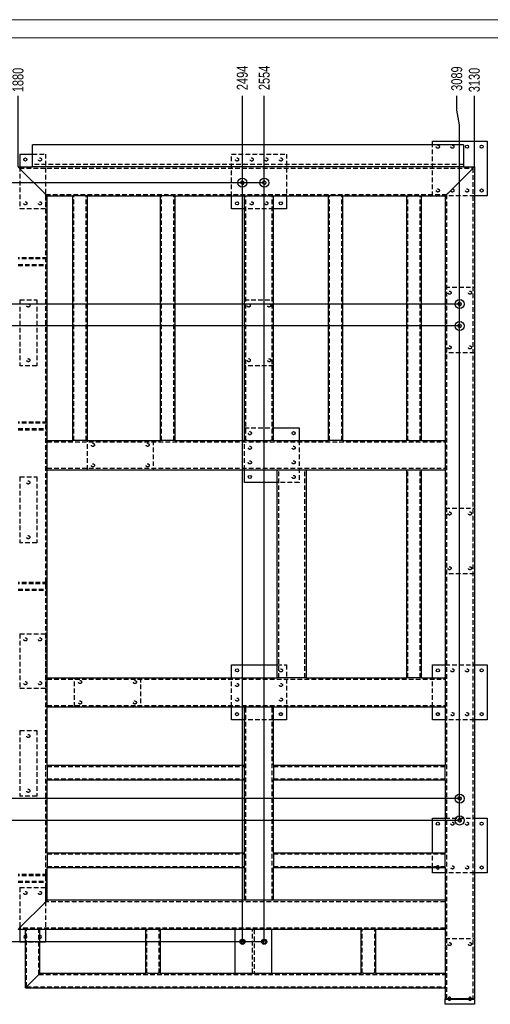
# Model space of a CAD drawing. Header units: millimetres. Extents: x 0 to 841, y 0 to 594.
# Tile 16 of 24: x 242 to 371, y 324 to 594. Entities that reach past the tile are written whole.
import ezdxf

# ---------------------------------------------------------------- set-up
doc = ezdxf.new("R2010")
doc.units = ezdxf.units.MM
doc.header["$PDSIZE"] = -1
doc.linetypes.add('HIDDEN', pattern=[1.905, 1.27, -0.635])
for name, color, linetype in [('COTES', 1, 'Continuous'), ('TRAIT-FINS', 9, 'Continuous'), ('TRAIT-TIRET', 2, 'HIDDEN')]:
    doc.layers.add(name, color=color, linetype=linetype)
doc.layers.add('TRAIT-FORT', color=4, linetype='Continuous', lineweight=25)
doc.styles.add('SLDTEXTSTYLE0', font='TXT', dxfattribs={"width": 0.75})
doc.dimstyles.new('SLDDIMSTYLE1', dxfattribs={"dimtxt": 3, "dimasz": 2, "dimexe": 0, "dimexo": 0.0625, "dimgap": 0.75, "dimtad": 0, "dimtih": 1, "dimtoh": 1, "dimdec": 0, "dimlfac": 10, "dimrnd": 1e-09, "dimzin": 12, "dimdsep": 46, "dimtxsty": 'SLDTEXTSTYLE0', "dimsah": 1, "dimcen": 0.09, "dimadec": 0, "dimazin": 3, "dimtfac": 1, "dimtdec": 0, "dimtofl": 0, "dimtmove": 0, "dimatfit": 3, "dimfxl": 1, "dimfrac": 2, "dimtolj": 1, "dimtzin": 12, "dimarcsym": 0})

# ---------------------------------------------------------------- blocks, each defined once
blk = doc.blocks.new('_D_6')
at = {"layer": 'COTES', "color": 0, "lineweight": -2, "transparency": 16777216}
blk.add_line((241.36, 553.75), (241.36, 573.17), dxfattribs=at)
at = {"layer": 'Defpoints', "color": 0, "transparency": 16777216}
for p in [(241.36, 573.17), (53.36, 553.69), (241.36, 553.69)]:
    blk.add_point(p, dxfattribs=at)
at = {"layer": 'COTES', "color": 0, "transparency": 16777216, "insert": (241.36, 577.48), "char_height": 3, "attachment_point": 5, "rotation": 90, "style": 'SLDTEXTSTYLE0'}
blk.add_mtext('\\A1;1880', dxfattribs=at)
blk = doc.blocks.new('_D_7')
at = {"layer": 'COTES', "color": 0, "lineweight": -2, "transparency": 16777216}
blk.add_line((302.81, 341.38), (302.81, 573.17), dxfattribs=at)
at = {"layer": 'Defpoints', "color": 0, "transparency": 16777216}
for p in [(302.81, 573.17), (53.36, 553.69), (302.81, 341.32)]:
    blk.add_point(p, dxfattribs=at)
at = {"layer": 'COTES', "color": 0, "transparency": 16777216, "insert": (302.81, 578.05), "char_height": 3, "attachment_point": 5, "rotation": 90, "style": 'SLDTEXTSTYLE0'}
blk.add_mtext('\\A1;2494', dxfattribs=at)
blk = doc.blocks.new('_D_8')
at = {"layer": 'COTES', "color": 0, "lineweight": -2, "transparency": 16777216}
blk.add_line((308.81, 341.38), (308.81, 573.17), dxfattribs=at)
at = {"layer": 'Defpoints', "color": 0, "transparency": 16777216}
for p in [(308.81, 573.17), (53.36, 553.69), (308.81, 341.32)]:
    blk.add_point(p, dxfattribs=at)
at = {"layer": 'COTES', "color": 0, "transparency": 16777216, "insert": (308.81, 578.05), "char_height": 3, "attachment_point": 5, "rotation": 90, "style": 'SLDTEXTSTYLE0'}
blk.add_mtext('\\A1;2554', dxfattribs=at)
blk = doc.blocks.new('_D_9')
at = {"layer": 'COTES', "color": 0, "lineweight": -2, "transparency": 16777216}
for p, q in [((361.55, 569.17), (361.55, 573.17)), ((362.31, 565.17), (361.55, 569.17)), ((362.31, 374.63), (362.31, 565.17))]:
    blk.add_line(p, q, dxfattribs=at)
at = {"layer": 'Defpoints', "color": 0, "transparency": 16777216}
for p in [(361.55, 573.17), (53.36, 553.69), (362.31, 374.57)]:
    blk.add_point(p, dxfattribs=at)
at = {"layer": 'COTES', "color": 0, "transparency": 16777216, "insert": (361.55, 577.86), "char_height": 3, "attachment_point": 5, "rotation": 90, "style": 'SLDTEXTSTYLE0'}
blk.add_mtext('\\A1;3089', dxfattribs=at)
blk = doc.blocks.new('_D_10')
at = {"layer": 'COTES', "color": 0, "lineweight": -2, "transparency": 16777216}
blk.add_line((366.36, 553.75), (366.36, 573.17), dxfattribs=at)
at = {"layer": 'Defpoints', "color": 0, "transparency": 16777216}
for p in [(366.36, 573.17), (53.36, 553.69), (366.36, 553.69)]:
    blk.add_point(p, dxfattribs=at)
at = {"layer": 'COTES', "color": 0, "transparency": 16777216, "insert": (366.36, 577.48), "char_height": 3, "attachment_point": 5, "rotation": 90, "style": 'SLDTEXTSTYLE0'}
blk.add_mtext('\\A1;3130', dxfattribs=at)
blk = doc.blocks.new('_D_12')
at = {"layer": 'COTES', "color": 0, "lineweight": -2, "transparency": 16777216}
for p, q in [((30.34, 548.88), (26.34, 548.88)), ((34.34, 549.32), (30.34, 548.88)), ((308.75, 549.32), (34.34, 549.32))]:
    blk.add_line(p, q, dxfattribs=at)
at = {"layer": 'Defpoints', "color": 0, "transparency": 16777216}
for p in [(57.36, 553.69), (26.34, 548.88), (308.81, 549.32)]:
    blk.add_point(p, dxfattribs=at)
at = {"layer": 'COTES', "color": 0, "transparency": 16777216, "insert": (23.71, 548.88), "char_height": 3, "attachment_point": 5, "style": 'SLDTEXTSTYLE0'}
blk.add_mtext('\\A1;44', dxfattribs=at)
blk = doc.blocks.new('_D_13')
at = {"layer": 'COTES', "color": 0, "lineweight": -2, "transparency": 16777216}
blk.add_line((362.25, 516.07), (26.34, 516.07), dxfattribs=at)
at = {"layer": 'Defpoints', "color": 0, "transparency": 16777216}
for p in [(57.36, 553.69), (26.34, 516.07), (362.31, 516.07)]:
    blk.add_point(p, dxfattribs=at)
at = {"layer": 'COTES', "color": 0, "transparency": 16777216, "insert": (22.59, 516.07), "char_height": 3, "attachment_point": 5, "style": 'SLDTEXTSTYLE0'}
blk.add_mtext('\\A1;376', dxfattribs=at)
blk = doc.blocks.new('_D_14')
at = {"layer": 'COTES', "color": 0, "lineweight": -2, "transparency": 16777216}
blk.add_line((362.25, 510.07), (26.34, 510.07), dxfattribs=at)
at = {"layer": 'Defpoints', "color": 0, "transparency": 16777216}
for p in [(57.36, 553.69), (26.34, 510.07), (362.31, 510.07)]:
    blk.add_point(p, dxfattribs=at)
at = {"layer": 'COTES', "color": 0, "transparency": 16777216, "insert": (22.59, 510.07), "char_height": 3, "attachment_point": 5, "style": 'SLDTEXTSTYLE0'}
blk.add_mtext('\\A1;436', dxfattribs=at)
blk = doc.blocks.new('_D_16')
at = {"layer": 'COTES', "color": 0, "lineweight": -2, "transparency": 16777216}
blk.add_line((362.25, 380.57), (26.34, 380.57), dxfattribs=at)
at = {"layer": 'Defpoints', "color": 0, "transparency": 16777216}
for p in [(57.36, 553.69), (26.34, 380.57), (362.31, 380.57)]:
    blk.add_point(p, dxfattribs=at)
at = {"layer": 'COTES', "color": 0, "transparency": 16777216, "insert": (22.21, 380.57), "char_height": 3, "attachment_point": 5, "style": 'SLDTEXTSTYLE0'}
blk.add_mtext('\\A1;1731', dxfattribs=at)
blk = doc.blocks.new('_D_17')
at = {"layer": 'COTES', "color": 0, "lineweight": -2, "transparency": 16777216}
blk.add_line((362.25, 374.57), (26.34, 374.57), dxfattribs=at)
at = {"layer": 'Defpoints', "color": 0, "transparency": 16777216}
for p in [(57.36, 553.69), (26.34, 374.57), (362.31, 374.57)]:
    blk.add_point(p, dxfattribs=at)
at = {"layer": 'COTES', "color": 0, "transparency": 16777216, "insert": (22.21, 374.57), "char_height": 3, "attachment_point": 5, "style": 'SLDTEXTSTYLE0'}
blk.add_mtext('\\A1;1791', dxfattribs=at)
blk = doc.blocks.new('_D_19')
at = {"layer": 'COTES', "color": 0, "lineweight": -2, "transparency": 16777216}
for p, q in [((30.34, 340.6), (26.34, 340.6)), ((34.34, 341.32), (30.34, 340.6)), ((308.75, 341.32), (34.34, 341.32))]:
    blk.add_line(p, q, dxfattribs=at)
at = {"layer": 'Defpoints', "color": 0, "transparency": 16777216}
for p in [(57.36, 553.69), (26.34, 340.6), (308.81, 341.32)]:
    blk.add_point(p, dxfattribs=at)
at = {"layer": 'COTES', "color": 0, "transparency": 16777216, "insert": (21.84, 340.6), "char_height": 3, "attachment_point": 5, "style": 'SLDTEXTSTYLE0'}
blk.add_mtext('\\A1;2124', dxfattribs=at)

msp = doc.modelspace()

# ---------------------------------------------------------------- linework, layer by layer
at = {"lineweight": 18}
for p, q in [((841, 594), (0, 594)), ((836, 589), (5, 589))]:
    msp.add_line(p, q, dxfattribs=at)
at = {"layer": 'TRAIT-FINS', "lineweight": 18}
for centre in [(302.81, 549.32), (308.81, 549.32), (362.31, 516.07), (362.31, 510.07), (362.31, 380.57), (362.31, 374.57), (302.81, 341.32), (308.81, 341.32)]:
    msp.add_arc(centre, 0.5, 255, 195, dxfattribs=at)
at = {"layer": 'TRAIT-FORT', "lineweight": 25}
for p, q in [((245.36, 553.69), (245.36, 559.69)), ((363.36, 559.69), (245.36, 559.69)), ((354.86, 560.69), (369.86, 560.69)), ((354.86, 559.69), (354.86, 560.69)), ((363.36, 559.69), (363.36, 553.69)), ((369.86, 560.69), (369.86, 545.69)), ((241.86, 557.19), (241.86, 553.69)), ((241.86, 557.19), (245.36, 557.19)), ((241.36, 553.69), (245.36, 553.69)), ((363.36, 553.69), (245.36, 553.69)), ((363.36, 553.69), (366.36, 553.69)), ((366.36, 553.69), (366.36, 325.69)), ((242.16, 552.89), (248.56, 546.49)), ((359.16, 546.49), (365.56, 552.89)), ((249.36, 478.69), (249.36, 545.69)), ((249.36, 545.69), (256.36, 545.69)), ((256.36, 478.69), (256.36, 545.69)), ((256.96, 545.69), (256.36, 545.69)), ((259.76, 545.69), (256.96, 545.69)), ((260.36, 545.69), (259.76, 545.69)), ((260.36, 478.69), (260.36, 545.69)), ((260.36, 545.69), (280.36, 545.69)), ((280.36, 478.69), (280.36, 545.69)), ((280.96, 545.69), (280.36, 545.69)), ((283.76, 545.69), (280.96, 545.69)), ((284.36, 545.69), (283.76, 545.69)), ((284.36, 478.69), (284.36, 545.69)), ((284.36, 545.69), (303.36, 545.69)), ((299.86, 542.19), (299.86, 545.69)), ((303.36, 478.69), (303.36, 545.69)), ((303.36, 545.69), (304.16, 545.69)), ((304.16, 545.69), (310.56, 545.69)), ((310.56, 545.69), (311.36, 545.69)), ((311.36, 545.69), (326.36, 545.69)), ((311.36, 478.69), (311.36, 545.69)), ((314.86, 545.69), (314.86, 542.19)), ((326.36, 478.69), (326.36, 545.69)), ((326.96, 545.69), (326.36, 545.69)), ((329.76, 545.69), (326.96, 545.69)), ((330.36, 545.69), (329.76, 545.69)), ((330.36, 478.69), (330.36, 545.69)), ((330.36, 545.69), (347.86, 545.69)), ((347.86, 478.69), (347.86, 545.69)), ((347.86, 545.69), (348.46, 545.69)), ((348.46, 545.69), (351.26, 545.69)), ((351.26, 545.69), (351.86, 545.69)), ((351.86, 478.69), (351.86, 545.69)), ((351.86, 545.69), (358.36, 545.69)), ((358.36, 545.69), (358.36, 478.69)), ((369.86, 545.69), (366.36, 545.69)), ((303.36, 542.19), (299.86, 542.19)), ((314.86, 542.19), (311.36, 542.19)), ((311.36, 482.19), (318.36, 482.19)), ((318.36, 482.19), (318.36, 478.69)), ((249.36, 477.89), (249.36, 478.69)), ((249.36, 478.69), (256.36, 478.69)), ((249.36, 471.49), (249.36, 477.89)), ((256.96, 478.69), (256.36, 478.69)), ((259.76, 478.69), (256.96, 478.69)), ((260.36, 478.69), (259.76, 478.69)), ((260.36, 478.69), (280.36, 478.69)), ((280.96, 478.69), (280.36, 478.69)), ((283.76, 478.69), (280.96, 478.69)), ((284.36, 478.69), (283.76, 478.69)), ((284.36, 478.69), (303.36, 478.69)), ((304.16, 478.69), (303.36, 478.69)), ((304.16, 478.69), (310.56, 478.69)), ((311.36, 478.69), (310.56, 478.69)), ((311.36, 478.69), (326.36, 478.69)), ((326.96, 478.69), (326.36, 478.69)), ((329.76, 478.69), (326.96, 478.69)), ((330.36, 478.69), (329.76, 478.69)), ((330.36, 478.69), (347.86, 478.69)), ((348.46, 478.69), (347.86, 478.69)), ((348.46, 478.69), (351.26, 478.69)), ((351.86, 478.69), (351.26, 478.69)), ((351.86, 478.69), (358.36, 478.69)), ((358.36, 478.69), (358.36, 477.89)), ((358.36, 477.89), (358.36, 471.49)), ((249.36, 470.69), (249.36, 471.49)), ((249.36, 413.69), (249.36, 470.69)), ((249.36, 470.69), (312.36, 470.69)), ((303.36, 467.19), (303.36, 470.69)), ((312.36, 413.69), (312.36, 470.69)), ((312.36, 470.69), (313.16, 470.69)), ((313.16, 470.69), (319.56, 470.69)), ((319.56, 470.69), (320.36, 470.69)), ((320.36, 470.69), (347.86, 470.69)), ((320.36, 413.69), (320.36, 470.69)), ((347.86, 413.69), (347.86, 470.69)), ((347.86, 470.69), (348.46, 470.69)), ((348.46, 470.69), (351.26, 470.69)), ((351.26, 470.69), (351.86, 470.69)), ((351.86, 413.69), (351.86, 470.69)), ((351.86, 470.69), (358.36, 470.69)), ((358.36, 471.49), (358.36, 470.69)), ((358.36, 470.69), (358.36, 413.69)), ((312.36, 467.19), (303.36, 467.19)), ((299.86, 417.19), (312.36, 417.19)), ((299.86, 413.69), (299.86, 417.19)), ((354.86, 417.19), (358.36, 417.19)), ((354.86, 413.69), (354.86, 417.19)), ((366.36, 417.19), (369.86, 417.19)), ((369.86, 417.19), (369.86, 402.19)), ((249.36, 413.69), (312.36, 413.69)), ((249.36, 412.89), (249.36, 413.69)), ((249.36, 406.49), (249.36, 412.89)), ((313.16, 413.69), (312.36, 413.69)), ((319.56, 413.69), (313.16, 413.69)), ((320.36, 413.69), (319.56, 413.69)), ((320.36, 413.69), (347.86, 413.69)), ((348.46, 413.69), (347.86, 413.69)), ((351.26, 413.69), (348.46, 413.69)), ((351.86, 413.69), (351.26, 413.69)), ((351.86, 413.69), (358.36, 413.69)), ((358.36, 413.69), (358.36, 412.89)), ((358.36, 412.89), (358.36, 406.49)), ((249.36, 405.69), (249.36, 406.49)), ((249.36, 389.69), (249.36, 405.69)), ((249.36, 405.69), (303.36, 405.69)), ((299.86, 402.19), (299.86, 405.69)), ((303.36, 389.69), (303.36, 405.69)), ((303.36, 405.69), (304.16, 405.69)), ((304.16, 405.69), (310.56, 405.69)), ((310.56, 405.69), (311.36, 405.69)), ((311.36, 405.69), (358.36, 405.69)), ((311.36, 389.69), (311.36, 405.69)), ((314.86, 405.69), (314.86, 402.19)), ((354.86, 402.19), (354.86, 405.69)), ((358.36, 406.49), (358.36, 405.69)), ((358.36, 405.69), (358.36, 389.69)), ((303.36, 402.19), (299.86, 402.19)), ((314.86, 402.19), (311.36, 402.19)), ((358.36, 402.19), (354.86, 402.19)), ((369.86, 402.19), (366.36, 402.19)), ((249.36, 389.69), (303.36, 389.69)), ((249.36, 389.69), (249.36, 389.09)), ((249.36, 389.09), (249.36, 386.29)), ((303.36, 389.09), (303.36, 389.69)), ((303.36, 386.29), (303.36, 389.09)), ((311.36, 389.69), (311.36, 389.09)), ((311.36, 389.69), (358.36, 389.69)), ((311.36, 389.09), (311.36, 386.29)), ((358.36, 389.09), (358.36, 389.69)), ((358.36, 386.29), (358.36, 389.09)), ((249.36, 386.29), (249.36, 385.69)), ((303.36, 385.69), (303.36, 386.29)), ((311.36, 386.29), (311.36, 385.69)), ((358.36, 385.69), (358.36, 386.29)), ((249.36, 385.69), (303.36, 385.69)), ((249.36, 365.69), (249.36, 385.69)), ((303.36, 365.69), (303.36, 385.69)), ((311.36, 385.69), (358.36, 385.69)), ((311.36, 365.69), (311.36, 385.69)), ((358.36, 385.69), (358.36, 365.69)), ((354.86, 365.69), (354.86, 375.19)), ((354.86, 375.19), (358.36, 375.19)), ((366.36, 375.19), (369.86, 375.19)), ((369.86, 375.19), (369.86, 360.19)), ((249.36, 365.69), (249.36, 365.09)), ((249.36, 365.69), (303.36, 365.69)), ((249.36, 365.09), (249.36, 362.29)), ((303.36, 365.09), (303.36, 365.69)), ((303.36, 362.29), (303.36, 365.09)), ((311.36, 365.69), (358.36, 365.69)), ((311.36, 365.69), (311.36, 365.09)), ((311.36, 365.09), (311.36, 362.29)), ((358.36, 365.09), (358.36, 365.69)), ((358.36, 362.29), (358.36, 365.09)), ((249.36, 362.29), (249.36, 361.69)), ((249.36, 361.69), (303.36, 361.69)), ((249.36, 352.69), (249.36, 361.69)), ((303.36, 361.69), (303.36, 362.29)), ((303.36, 352.69), (303.36, 361.69)), ((311.36, 362.29), (311.36, 361.69)), ((311.36, 361.69), (358.36, 361.69)), ((311.36, 352.69), (311.36, 361.69)), ((354.86, 360.19), (354.86, 361.69)), ((358.36, 361.69), (358.36, 362.29)), ((358.36, 361.69), (358.36, 352.69)), ((358.36, 360.19), (354.86, 360.19)), ((369.86, 360.19), (366.36, 360.19)), ((242.16, 345.49), (248.56, 351.89)), ((303.36, 352.69), (249.36, 352.69)), ((304.16, 352.69), (303.36, 352.69)), ((310.56, 352.69), (304.16, 352.69)), ((311.36, 352.69), (310.56, 352.69)), ((358.36, 352.69), (311.36, 352.69)), ((358.36, 352.69), (358.36, 351.89)), ((358.36, 351.89), (358.36, 345.49)), ((358.36, 345.49), (358.36, 344.69)), ((243.36, 344.69), (241.36, 344.69)), ((241.86, 344.69), (241.86, 341.19)), ((243.96, 344.69), (243.36, 344.69)), ((243.36, 328.69), (243.36, 344.69)), ((246.76, 344.69), (243.96, 344.69)), ((247.36, 344.69), (246.76, 344.69)), ((276.36, 344.69), (247.36, 344.69)), ((247.36, 332.69), (247.36, 344.69)), ((248.86, 344.69), (248.86, 341.19)), ((276.36, 332.69), (276.36, 344.69)), ((276.96, 344.69), (276.36, 344.69)), ((279.76, 344.69), (276.96, 344.69)), ((280.36, 344.69), (279.76, 344.69)), ((300.81, 344.69), (280.36, 344.69)), ((280.36, 332.69), (280.36, 344.69)), ((300.81, 332.69), (300.81, 344.69)), ((310.81, 344.69), (300.81, 344.69)), ((335.36, 344.69), (310.81, 344.69)), ((310.81, 344.69), (310.81, 332.69)), ((335.36, 332.69), (335.36, 344.69)), ((335.96, 344.69), (335.36, 344.69)), ((338.76, 344.69), (335.96, 344.69)), ((339.36, 344.69), (338.76, 344.69)), ((358.36, 344.69), (339.36, 344.69)), ((339.36, 332.69), (339.36, 344.69)), ((358.36, 344.69), (358.36, 332.69)), ((243.36, 341.19), (241.86, 341.19)), ((248.86, 341.19), (247.36, 341.19)), ((243.96, 329.29), (246.76, 332.09)), ((247.36, 332.69), (276.36, 332.69)), ((276.96, 332.69), (276.36, 332.69)), ((276.96, 332.69), (279.76, 332.69)), ((280.36, 332.69), (279.76, 332.69)), ((280.36, 332.69), (300.81, 332.69)), ((300.81, 332.69), (310.81, 332.69)), ((310.81, 332.69), (335.36, 332.69)), ((335.96, 332.69), (335.36, 332.69)), ((335.96, 332.69), (338.76, 332.69)), ((339.36, 332.69), (338.76, 332.69)), ((339.36, 332.69), (358.36, 332.69)), ((358.36, 332.69), (358.36, 332.09)), ((358.36, 332.09), (358.36, 329.29)), ((358.36, 329.29), (358.36, 328.69)), ((243.36, 328.69), (358.36, 328.69)), ((358.36, 328.69), (358.36, 325.69)), ((358.36, 325.49), (358.36, 325.69)), ((359.16, 325.69), (358.36, 325.69)), ((359.16, 325.49), (358.36, 325.49)), ((358.36, 324.19), (358.36, 325.49)), ((366.36, 324.19), (358.36, 324.19)), ((365.56, 325.69), (359.16, 325.69)), ((365.56, 325.49), (359.16, 325.49)), ((366.36, 325.69), (365.56, 325.69)), ((366.36, 325.49), (365.56, 325.49)), ((366.36, 325.49), (366.36, 325.69)), ((366.36, 325.49), (366.36, 324.19))]:
    msp.add_line(p, q, dxfattribs=at)
at = {"layer": 'TRAIT-FORT', "lineweight": 25, "flags": 128}
for points in [[(241.36, 553.69), (241.38, 553.68), (241.42, 553.63), (241.5, 553.56), (241.6, 553.46), (241.72, 553.34), (241.85, 553.2), (242, 553.05), (242.16, 552.89)], [(242.16, 552.89), (242.02, 553.03), (241.89, 553.17), (241.76, 553.29), (241.65, 553.41), (241.55, 553.5), (241.47, 553.58), (241.41, 553.64), (241.37, 553.68), (241.36, 553.69)], [(365.56, 552.89), (365.72, 553.05), (365.87, 553.2), (366.01, 553.34), (366.13, 553.46), (366.23, 553.56), (366.3, 553.63), (366.35, 553.68), (366.36, 553.69)], [(366.36, 553.69), (366.35, 553.68), (366.31, 553.64), (366.25, 553.58), (366.17, 553.5), (366.08, 553.41), (365.96, 553.29), (365.83, 553.17), (365.7, 553.03), (365.56, 552.89)], [(248.56, 546.49), (248.7, 546.35), (248.83, 546.22), (248.96, 546.09), (249.08, 545.98), (249.17, 545.88), (249.25, 545.8), (249.31, 545.74), (249.35, 545.7), (249.36, 545.69)], [(358.36, 545.69), (358.37, 545.7), (358.41, 545.74), (358.47, 545.8), (358.55, 545.88), (358.65, 545.98), (358.76, 546.09), (358.89, 546.22), (359.02, 546.35), (359.16, 546.49)], [(359.16, 546.49), (359, 546.34), (358.86, 546.19), (358.72, 546.05), (358.6, 545.93), (358.5, 545.83), (358.42, 545.75), (358.38, 545.71), (358.36, 545.69)], [(248.56, 351.89), (248.72, 352.05), (248.87, 352.2), (249.01, 352.34), (249.13, 352.46), (249.23, 352.56), (249.3, 352.63), (249.35, 352.68), (249.36, 352.69)], [(242.16, 345.49), (242.02, 345.35), (241.89, 345.22), (241.76, 345.09), (241.65, 344.98), (241.55, 344.88), (241.47, 344.8), (241.41, 344.74), (241.37, 344.7), (241.36, 344.69)], [(246.76, 332.09), (246.87, 332.2), (246.97, 332.3), (247.06, 332.39), (247.15, 332.48), (247.22, 332.55), (247.28, 332.61), (247.32, 332.66), (247.35, 332.68), (247.36, 332.69)], [(246.76, 332.09), (246.87, 332.2), (246.97, 332.3), (247.06, 332.39), (247.15, 332.48), (247.22, 332.55), (247.28, 332.61), (247.32, 332.66), (247.35, 332.68), (247.36, 332.69)], [(243.36, 328.69), (243.37, 328.7), (243.41, 328.74), (243.46, 328.79), (243.54, 328.87), (243.63, 328.96), (243.73, 329.06), (243.84, 329.18), (243.96, 329.29)], [(243.36, 328.69), (243.37, 328.7), (243.4, 328.73), (243.44, 328.77), (243.5, 328.83), (243.58, 328.91), (243.66, 328.99), (243.76, 329.09), (243.86, 329.19), (243.96, 329.29)]]:
    msp.add_lwpolyline(points, dxfattribs=at)
at = {"layer": 'TRAIT-FORT', "lineweight": 25}
for centre, radius in [((364.36, 559.19), 0.425), ((368.36, 559.19), 0.425), ((243.36, 555.69), 0.425), ((302.81, 549.32), 1.25), ((308.81, 549.32), 1.25), ((302.81, 549.32), 0.425), ((308.81, 549.32), 0.425), ((368.36, 547.19), 0.425), ((301.36, 543.69), 0.425), ((313.36, 543.69), 0.425), ((362.31, 516.07), 1.25), ((362.31, 516.07), 0.425), ((362.31, 510.07), 1.25), ((362.31, 510.07), 0.425), ((316.86, 480.69), 0.425), ((304.86, 468.69), 0.425), ((301.36, 415.69), 0.425), ((356.36, 415.69), 0.425), ((368.36, 415.69), 0.425), ((301.36, 403.69), 0.425), ((313.36, 403.69), 0.425), ((356.36, 403.69), 0.425), ((368.36, 403.69), 0.425), ((362.31, 380.57), 1.25), ((362.31, 380.57), 0.425), ((362.31, 374.57), 1.25), ((356.36, 373.69), 0.425), ((362.31, 374.57), 0.425), ((368.36, 373.69), 0.425), ((368.36, 361.69), 0.425), ((302.81, 341.32), 0.7), ((302.81, 341.32), 0.425), ((308.81, 341.32), 0.7), ((308.81, 341.32), 0.425)]:
    msp.add_circle(centre, radius, dxfattribs=at)
for centre, radius, start, end in [((-56.67, 240.5), 432.2, 44.9216, 45.0716), ((356.36, 361.69), 0.425, 180, 0), ((128.63, 472.62), 170.17, 314.8096, 315.1904), ((160.53, 426.35), 114.9, 314.7076, 315.2719), ((243.36, 342.69), 0.425, 90, 270), ((247.36, 342.69), 0.425, 270, 90), ((359.56, 325.69), 0.425, 208.0725, 331.9275), ((365.16, 325.69), 0.425, 208.0725, 331.9275)]:
    msp.add_arc(centre, radius, start, end, dxfattribs=at)
at = {"layer": 'TRAIT-TIRET'}
for p, q in [((354.86, 545.69), (354.86, 559.69)), ((245.36, 557.19), (248.86, 557.19)), ((248.86, 557.19), (248.86, 542.19)), ((299.86, 557.19), (314.86, 557.19)), ((299.86, 545.69), (299.86, 557.19)), ((314.86, 557.19), (314.86, 545.69)), ((241.76, 553.29), (365.96, 553.29)), ((241.86, 553.69), (241.86, 542.19)), ((363.36, 554.29), (245.36, 554.29)), ((365.96, 553.29), (365.96, 325.69)), ((248.96, 352.29), (248.96, 546.09)), ((248.96, 546.09), (358.76, 546.09)), ((256.66, 478.69), (256.66, 545.69)), ((260.06, 478.69), (260.06, 545.69)), ((280.66, 478.69), (280.66, 545.69)), ((284.06, 478.69), (284.06, 545.69)), ((303.76, 478.69), (303.76, 545.69)), ((310.96, 478.69), (310.96, 545.69)), ((326.66, 478.69), (326.66, 545.69)), ((330.06, 478.69), (330.06, 545.69)), ((348.16, 478.69), (348.16, 545.69)), ((351.56, 478.69), (351.56, 545.69)), ((366.36, 545.69), (358.36, 545.69)), ((358.76, 546.09), (358.76, 325.69)), ((248.86, 542.19), (241.86, 542.19)), ((311.36, 542.19), (303.36, 542.19)), ((249.36, 528.74), (241.36, 528.74)), ((249.36, 528.44), (241.36, 528.44)), ((241.36, 526.94), (249.36, 526.94)), ((241.36, 526.64), (249.36, 526.64)), ((249.36, 528.74), (248.96, 528.74)), ((248.96, 526.64), (249.36, 526.64)), ((358.36, 520.69), (366.36, 520.69)), ((241.86, 517.19), (241.86, 499.19)), ((241.86, 517.19), (246.46, 517.19)), ((246.46, 517.19), (246.46, 499.19)), ((303.36, 517.19), (311.36, 517.19)), ((366.36, 502.69), (358.36, 502.69)), ((246.46, 499.19), (241.86, 499.19)), ((311.36, 499.19), (303.36, 499.19)), ((249.36, 483.74), (241.36, 483.74)), ((249.36, 483.44), (241.36, 483.44)), ((249.36, 483.74), (248.96, 483.74)), ((241.36, 481.94), (249.36, 481.94)), ((241.36, 481.64), (249.36, 481.64)), ((248.96, 481.64), (249.36, 481.64)), ((303.36, 482.19), (311.36, 482.19)), ((249.36, 478.29), (358.36, 478.29)), ((260.36, 470.69), (260.36, 478.69)), ((278.36, 478.69), (278.36, 470.69)), ((303.36, 470.69), (303.36, 478.69)), ((318.36, 478.69), (318.36, 467.19)), ((249.36, 471.09), (358.36, 471.09)), ((312.76, 413.69), (312.76, 470.69)), ((319.96, 413.69), (319.96, 470.69)), ((348.16, 413.69), (348.16, 470.69)), ((351.56, 413.69), (351.56, 470.69)), ((241.86, 468.69), (241.86, 450.69)), ((241.86, 468.69), (246.46, 468.69)), ((246.46, 468.69), (246.46, 450.69)), ((318.36, 467.19), (312.36, 467.19)), ((358.36, 460.19), (366.36, 460.19)), ((246.46, 450.69), (241.86, 450.69)), ((366.36, 442.19), (358.36, 442.19)), ((249.36, 439.74), (241.36, 439.74)), ((249.36, 439.44), (241.36, 439.44)), ((241.36, 437.94), (249.36, 437.94)), ((241.36, 437.64), (249.36, 437.64)), ((249.36, 439.74), (248.96, 439.74)), ((248.96, 437.64), (249.36, 437.64)), ((241.86, 425.69), (241.86, 410.69)), ((241.86, 425.69), (248.86, 425.69)), ((248.86, 425.69), (248.86, 410.69)), ((312.36, 417.19), (314.86, 417.19)), ((314.86, 417.19), (314.86, 405.69)), ((358.36, 417.19), (366.36, 417.19)), ((249.36, 413.29), (358.36, 413.29)), ((256.86, 405.69), (256.86, 413.69)), ((274.86, 413.69), (274.86, 405.69)), ((299.86, 405.69), (299.86, 413.69)), ((354.86, 405.69), (354.86, 413.69)), ((248.86, 410.69), (241.86, 410.69)), ((249.36, 406.09), (358.36, 406.09)), ((303.76, 352.69), (303.76, 405.69)), ((310.96, 352.69), (310.96, 405.69)), ((311.36, 402.19), (303.36, 402.19)), ((366.36, 402.19), (358.36, 402.19)), ((241.86, 399.19), (241.86, 381.19)), ((241.86, 399.19), (246.46, 399.19)), ((246.46, 399.19), (246.46, 381.19)), ((249.36, 389.39), (303.36, 389.39)), ((311.36, 389.39), (358.36, 389.39)), ((249.36, 385.99), (303.36, 385.99)), ((311.36, 385.99), (358.36, 385.99)), ((246.46, 381.19), (241.86, 381.19)), ((358.36, 375.19), (366.36, 375.19)), ((249.36, 365.39), (303.36, 365.39)), ((311.36, 365.39), (358.36, 365.39)), ((354.86, 361.69), (354.86, 365.69)), ((249.36, 361.99), (303.36, 361.99)), ((311.36, 361.99), (358.36, 361.99)), ((249.36, 359.74), (241.36, 359.74)), ((249.36, 359.44), (241.36, 359.44)), ((249.36, 359.74), (248.96, 359.74)), ((366.36, 360.19), (358.36, 360.19)), ((241.36, 357.94), (249.36, 357.94)), ((241.36, 357.64), (249.36, 357.64)), ((241.86, 356.19), (241.86, 344.69)), ((241.86, 356.19), (248.86, 356.19)), ((248.86, 356.19), (248.86, 344.69)), ((248.96, 357.64), (249.36, 357.64)), ((358.36, 352.29), (248.96, 352.29)), ((358.36, 345.09), (241.76, 345.09)), ((243.66, 328.99), (243.66, 344.69)), ((247.06, 332.39), (247.06, 344.69)), ((276.66, 332.69), (276.66, 344.69)), ((280.06, 332.69), (280.06, 344.69)), ((305.56, 332.69), (305.56, 344.69)), ((306.06, 344.69), (306.06, 332.69)), ((335.66, 332.69), (335.66, 344.69)), ((339.06, 332.69), (339.06, 344.69)), ((247.36, 341.19), (243.36, 341.19)), ((358.36, 342.19), (366.36, 342.19)), ((247.06, 332.39), (358.36, 332.39)), ((243.66, 328.99), (358.36, 328.99))]:
    msp.add_line(p, q, dxfattribs=at)
at = {"layer": 'TRAIT-TIRET', "flags": 128}
for points in [[(359.19, 325.49), (359.15, 325.57), (359.14, 325.69)], [(364.79, 325.49), (364.75, 325.57), (364.74, 325.69)]]:
    msp.add_lwpolyline(points, dxfattribs=at)
at = {"layer": 'TRAIT-TIRET'}
for centre in [(356.36, 559.19), (360.36, 559.19), (247.36, 555.69), (301.36, 555.69), (305.36, 555.69), (309.36, 555.69), (313.36, 555.69), (356.36, 547.19), (360.36, 547.19), (364.36, 547.19), (243.36, 543.69), (247.36, 543.69), (305.36, 543.69), (309.36, 543.69), (359.56, 519.19), (365.16, 519.19), (244.16, 515.69), (304.56, 515.69), (310.16, 515.69), (359.56, 504.19), (365.16, 504.19), (244.16, 500.69), (304.56, 500.69), (310.16, 500.69), (304.86, 480.69), (261.86, 477.49), (276.86, 477.49), (304.86, 476.69), (316.86, 476.69), (261.86, 471.89), (276.86, 471.89), (304.86, 472.69), (316.86, 472.69), (244.16, 467.19), (316.86, 468.69), (359.56, 458.69), (365.16, 458.69), (244.16, 452.19), (359.56, 443.69), (365.16, 443.69), (243.36, 424.19), (247.36, 424.19), (313.36, 415.69), (360.36, 415.69), (364.36, 415.69), (258.36, 412.49), (273.36, 412.49), (243.36, 412.19), (247.36, 412.19), (301.36, 411.69), (313.36, 411.69), (301.36, 407.69), (313.36, 407.69), (258.36, 406.89), (273.36, 406.89), (360.36, 403.69), (364.36, 403.69), (244.16, 397.69), (244.16, 382.69), (360.36, 373.69), (364.36, 373.69), (360.36, 361.69), (364.36, 361.69), (243.36, 354.69), (247.36, 354.69), (359.56, 340.69), (365.16, 340.69)]:
    msp.add_circle(centre, 0.425, dxfattribs=at)
for centre, start, end in [((356.36, 361.69), 90, 180), ((356.36, 361.69), 0, 90), ((243.36, 342.69), 270, 90), ((247.36, 342.69), 90, 270), ((359.56, 325.69), 331.9275, 180), ((365.16, 325.69), 331.9275, 180)]:
    msp.add_arc(centre, 0.425, start, end, dxfattribs=at)

# ---------------------------------------------------------------- dimensions: what is measured, and where the dimension line sits
at = {"layer": 'COTES'}
for feature_location, offset, dtype, origin, picture, middle in [((302.81096, 341.31892), (0, 231.85223), 1, (53.36097, 553.69208), '_D_7', (302.81096, 578.04615)), ((308.81096, 341.31892), (0, 231.85223), 1, (53.36097, 553.69208), '_D_8', (308.81096, 578.04615)), ((362.31096, 374.56892), (-0.76012, 198.60223), 1, (53.36097, 553.69208), '_D_9', (361.55084, 577.85865)), ((241.36, 553.69), (0, 19.48), 1, (53.36, 553.69), '_D_6', (241.36, 577.48)), ((366.36, 553.69), (0, 19.48), 1, (53.36, 553.69), '_D_10', (366.36, 577.48)), ((308.81, 341.32), (-282.47, -0.72), 0, (57.36, 553.69), '_D_19', (21.84, 340.6)), ((362.31, 380.57), (-335.97, 0), 0, (57.36, 553.69), '_D_16', (22.21, 380.57)), ((362.31, 374.57), (-335.97, 0), 0, (57.36, 553.69), '_D_17', (22.21, 374.57)), ((362.31, 516.07), (-335.97, 0), 0, (57.36, 553.69), '_D_13', (22.59, 516.07)), ((362.31, 510.07), (-335.97, 0), 0, (57.36, 553.69), '_D_14', (22.59, 510.07)), ((308.81, 549.32), (-282.47, -0.44), 0, (57.36, 553.69), '_D_12', (23.71, 548.88))]:
    dim = msp.add_ordinate_dim(feature_location=feature_location, offset=offset, dtype=dtype, origin=origin, dimstyle='SLDDIMSTYLE1', dxfattribs=at)
    dim.commit()
    dim.dimension.update_dxf_attribs({"geometry": picture, "text_midpoint": middle})

doc.saveas('drawing.dxf')
